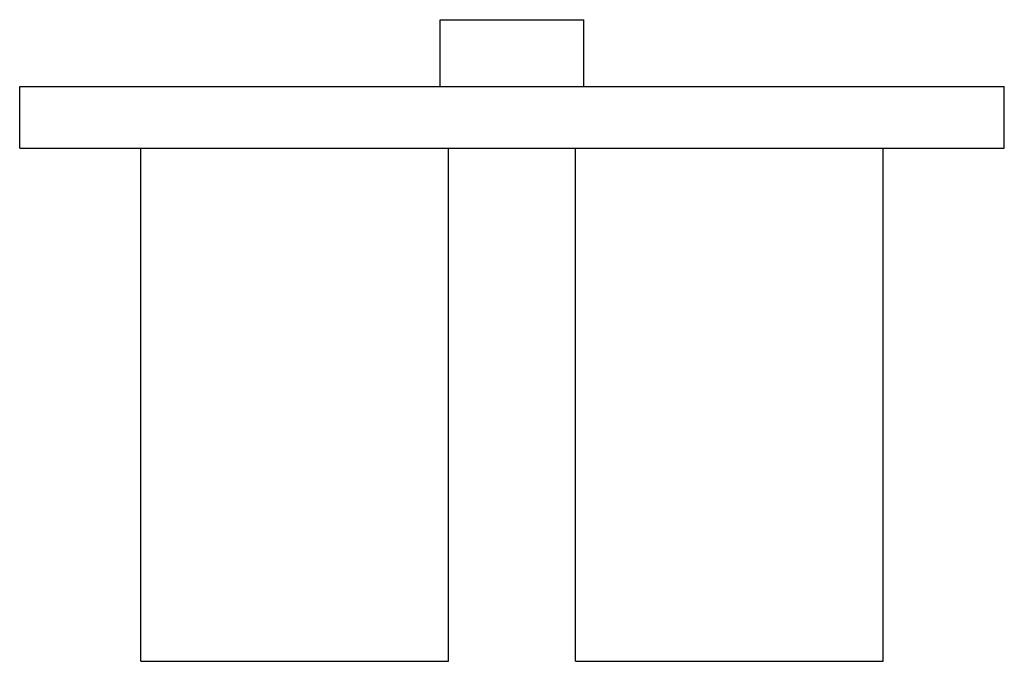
# Model space of a CAD drawing. Header units: millimetres. Extents: x -306 to -62, y -733 to -111.
# Tile 3 of 3: x -158 to -62, y -174 to -111. Entities that reach past the tile are written whole.
import ezdxf

# ---------------------------------------------------------------- set-up
doc = ezdxf.new("R2010")
doc.units = ezdxf.units.MM
doc.layers.add('VISIBLE', color=7, linetype='Continuous')

msp = doc.modelspace()

# ---------------------------------------------------------------- linework, layer by layer
at = {"layer": 'VISIBLE'}
for p, q in [((-117, -118), (-117, -111.5)), ((-117, -111.5), (-116.992, -111.5)), ((-117, -111.5), (-116.985, -111.5)), ((-116.992, -111.5), (-116.962, -111.5)), ((-116.985, -111.5), (-116.947, -111.5)), ((-116.962, -111.5), (-116.912, -111.5)), ((-116.947, -111.5), (-116.884, -111.5)), ((-116.912, -111.5), (-116.844, -111.5)), ((-116.884, -111.5), (-116.796, -111.5)), ((-116.844, -111.5), (-116.758, -111.5)), ((-116.796, -111.5), (-116.681, -111.5)), ((-116.758, -111.5), (-116.657, -111.5)), ((-116.681, -111.5), (-116.541, -111.5)), ((-116.657, -111.5), (-116.415, -111.5)), ((-116.541, -111.5), (-116.374, -111.5)), ((-116.415, -111.5), (-116.129, -111.5)), ((-116.374, -111.5), (-116.182, -111.5)), ((-116.182, -111.5), (-115.966, -111.5)), ((-116.129, -111.5), (-115.81, -111.5)), ((-115.966, -111.5), (-115.726, -111.5)), ((-115.81, -111.5), (-115.469, -111.5)), ((-115.726, -111.5), (-115.463, -111.5)), ((-115.469, -111.5), (-115.114, -111.499)), ((-115.463, -111.5), (-115.18, -111.501)), ((-115.18, -111.501), (-114.877, -111.501)), ((-115.114, -111.499), (-114.752, -111.499)), ((-114.877, -111.501), (-114.558, -111.501)), ((-114.752, -111.499), (-114.388, -111.499)), ((-114.558, -111.501), (-114.224, -111.501)), ((-114.388, -111.499), (-114.027, -111.499)), ((-114.224, -111.501), (-113.878, -111.501)), ((-114.027, -111.499), (-113.65, -111.499)), ((-113.878, -111.501), (-113.521, -111.501)), ((-113.65, -111.499), (-113.232, -111.499)), ((-113.521, -111.501), (-113.157, -111.501)), ((-113.232, -111.499), (-112.77, -111.499)), ((-113.157, -111.501), (-112.787, -111.501)), ((-112.787, -111.501), (-112.414, -111.501)), ((-112.77, -111.499), (-112.263, -111.499)), ((-112.414, -111.501), (-112.039, -111.501)), ((-112.263, -111.499), (-111.71, -111.499)), ((-112.039, -111.501), (-111.666, -111.501)), ((-111.71, -111.499), (-111.111, -111.499)), ((-111.666, -111.501), (-111.295, -111.501)), ((-111.295, -111.501), (-110.928, -111.501)), ((-111.111, -111.499), (-110.468, -111.499)), ((-110.928, -111.501), (-110.567, -111.501)), ((-110.567, -111.501), (-110.214, -111.501)), ((-110.468, -111.499), (-109.786, -111.499)), ((-110.214, -111.501), (-109.532, -111.501)), ((-109.786, -111.499), (-109.433, -111.499)), ((-109.532, -111.501), (-108.889, -111.501)), ((-109.433, -111.499), (-109.072, -111.499)), ((-109.072, -111.499), (-108.705, -111.499)), ((-108.889, -111.501), (-108.29, -111.501)), ((-108.705, -111.499), (-108.334, -111.499)), ((-108.334, -111.499), (-107.961, -111.499)), ((-108.29, -111.501), (-107.737, -111.501)), ((-107.961, -111.499), (-107.586, -111.499)), ((-107.737, -111.501), (-107.23, -111.501)), ((-107.586, -111.499), (-107.213, -111.499)), ((-107.23, -111.501), (-106.768, -111.501)), ((-107.213, -111.499), (-106.843, -111.499)), ((-106.843, -111.499), (-106.479, -111.499)), ((-106.768, -111.501), (-106.35, -111.501)), ((-106.479, -111.499), (-106.122, -111.499)), ((-106.35, -111.501), (-105.973, -111.501)), ((-106.122, -111.499), (-105.776, -111.499)), ((-105.973, -111.501), (-105.612, -111.501)), ((-105.776, -111.499), (-105.442, -111.499)), ((-105.612, -111.501), (-105.248, -111.501)), ((-105.442, -111.499), (-105.123, -111.499)), ((-105.248, -111.501), (-104.886, -111.501)), ((-105.123, -111.499), (-104.821, -111.499)), ((-104.886, -111.501), (-104.531, -111.5)), ((-104.821, -111.499), (-104.537, -111.5)), ((-104.537, -111.5), (-104.275, -111.5)), ((-104.531, -111.5), (-104.19, -111.5)), ((-104.275, -111.5), (-104.034, -111.5)), ((-104.19, -111.5), (-103.871, -111.5)), ((-104.034, -111.5), (-103.818, -111.5)), ((-103.871, -111.5), (-103.585, -111.5)), ((-103.818, -111.5), (-103.626, -111.5)), ((-103.626, -111.5), (-103.459, -111.5)), ((-103.585, -111.5), (-103.343, -111.5)), ((-103.459, -111.5), (-103.319, -111.5)), ((-103.343, -111.5), (-103.242, -111.5)), ((-103.319, -111.5), (-103.204, -111.5)), ((-103.242, -111.5), (-103.156, -111.5)), ((-103.204, -111.5), (-103.116, -111.5)), ((-103.156, -111.5), (-103.088, -111.5)), ((-103.116, -111.5), (-103.053, -111.5)), ((-103.088, -111.5), (-103.038, -111.5)), ((-103.053, -111.5), (-103.015, -111.5)), ((-103.038, -111.5), (-103.008, -111.5)), ((-103.015, -111.5), (-103, -111.5)), ((-103.008, -111.5), (-103, -111.5)), ((-103, -118), (-103, -111.5)), ((-157.999, -124), (-157.999, -118)), ((-157.999, -118), (-157.989, -118)), ((-157.999, -118), (-157.989, -118)), ((-157.999, -118), (-157.969, -118)), ((-157.989, -118), (-157.942, -118)), ((-157.969, -118), (-157.9, -118)), ((-157.942, -118), (-157.858, -118)), ((-157.9, -118), (-157.79, -118.001)), ((-157.858, -118), (-157.738, -117.999)), ((-157.79, -118.001), (-157.637, -118.001)), ((-157.738, -117.999), (-157.583, -117.999)), ((-157.637, -118.001), (-157.443, -118.001)), ((-157.583, -117.999), (-157.396, -117.999)), ((-157.443, -118.001), (-157.205, -118.001)), ((-157.396, -117.999), (-157.177, -117.999)), ((-157.205, -118.001), (-156.924, -118.001)), ((-157.177, -117.999), (-156.927, -117.999)), ((-156.927, -117.999), (-156.647, -117.999)), ((-156.924, -118.001), (-156.598, -118.001)), ((-156.647, -117.999), (-156.34, -117.999)), ((-156.598, -118.001), (-156.229, -118.002)), ((-156.34, -117.999), (-156.007, -117.998)), ((-156.229, -118.002), (-155.814, -118.002)), ((-156.007, -117.998), (-155.648, -117.998)), ((-155.814, -118.002), (-155.355, -118.002)), ((-155.648, -117.998), (-155.265, -117.998)), ((-155.355, -118.002), (-154.851, -118.002)), ((-155.265, -117.998), (-154.86, -117.998)), ((-154.86, -117.998), (-154.433, -117.998)), ((-154.851, -118.002), (-154.303, -118.002)), ((-154.433, -117.998), (-153.987, -117.998)), ((-154.303, -118.002), (-153.71, -118.002)), ((-153.987, -117.998), (-153.521, -117.998)), ((-153.71, -118.002), (-153.074, -118.003)), ((-153.521, -117.998), (-153.039, -117.997)), ((-153.074, -118.003), (-152.395, -118.003)), ((-153.039, -117.997), (-152.54, -117.997)), ((-152.54, -117.997), (-152.026, -117.997)), ((-152.395, -118.003), (-151.673, -118.003)), ((-152.026, -117.997), (-151.498, -117.997)), ((-151.673, -118.003), (-150.909, -118.003)), ((-151.498, -117.997), (-150.957, -117.997)), ((-150.957, -117.997), (-150.405, -117.997)), ((-150.909, -118.003), (-150.105, -118.003)), ((-150.405, -117.997), (-149.842, -117.997)), ((-150.105, -118.003), (-149.262, -118.003)), ((-149.842, -117.997), (-149.269, -117.997)), ((-149.269, -117.997), (-148.688, -117.997)), ((-149.262, -118.003), (-148.38, -118.003)), ((-148.688, -117.997), (-148.098, -117.997)), ((-148.38, -118.003), (-147.461, -118.004)), ((-148.098, -117.997), (-147.502, -117.996)), ((-147.502, -117.996), (-146.9, -117.996)), ((-147.461, -118.004), (-146.506, -118.004)), ((-146.9, -117.996), (-146.293, -117.996)), ((-146.506, -118.004), (-145.518, -118.004)), ((-146.293, -117.996), (-145.681, -117.996)), ((-145.681, -117.996), (-145.066, -117.996)), ((-145.518, -118.004), (-144.497, -118.004)), ((-145.066, -117.996), (-144.448, -117.996)), ((-144.497, -118.004), (-143.445, -118.004)), ((-144.448, -117.996), (-143.827, -117.996)), ((-143.827, -117.996), (-143.205, -117.996)), ((-143.445, -118.004), (-142.364, -118.004)), ((-143.205, -117.996), (-142.581, -117.996)), ((-142.581, -117.996), (-141.333, -117.996)), ((-142.364, -118.004), (-141.256, -118.004)), ((-141.333, -117.996), (-140.087, -117.996)), ((-141.256, -118.004), (-140.123, -118.004)), ((-140.123, -118.004), (-138.966, -118.005)), ((-140.087, -117.996), (-138.846, -117.995)), ((-138.966, -118.005), (-137.788, -118.005)), ((-138.846, -117.995), (-137.614, -117.995)), ((-137.788, -118.005), (-136.591, -118.005)), ((-137.614, -117.995), (-136.354, -117.995)), ((-136.591, -118.005), (-135.376, -118.005)), ((-136.354, -117.995), (-135.026, -117.995)), ((-135.376, -118.005), (-134.146, -118.005)), ((-135.026, -117.995), (-133.629, -117.995)), ((-134.146, -118.005), (-132.902, -118.005)), ((-133.629, -117.995), (-132.158, -117.995)), ((-132.902, -118.005), (-131.647, -118.005)), ((-132.158, -117.995), (-131.395, -117.995)), ((-131.647, -118.005), (-130.383, -118.005)), ((-131.395, -117.995), (-130.614, -117.995)), ((-130.614, -117.995), (-129.813, -117.995)), ((-130.383, -118.005), (-129.111, -118.005)), ((-129.813, -117.995), (-128.993, -117.995)), ((-129.111, -118.005), (-127.833, -118.005)), ((-128.993, -117.995), (-128.153, -117.995)), ((-128.153, -117.995), (-127.294, -117.995)), ((-127.833, -118.005), (-126.552, -118.005)), ((-127.294, -117.995), (-126.415, -117.995)), ((-126.552, -118.005), (-125.268, -118.005)), ((-126.415, -117.995), (-125.517, -117.995)), ((-125.517, -117.995), (-124.599, -117.995)), ((-125.268, -118.005), (-123.984, -118.005)), ((-124.599, -117.995), (-123.66, -117.995)), ((-123.984, -118.005), (-122.702, -118.005)), ((-123.66, -117.995), (-122.702, -117.995)), ((-122.702, -117.995), (-121.724, -117.995)), ((-122.702, -118.005), (-121.423, -118.006)), ((-121.724, -117.995), (-120.727, -117.994)), ((-121.423, -118.006), (-120.148, -118.006)), ((-120.727, -117.994), (-119.71, -117.994)), ((-120.148, -118.006), (-118.879, -118.006)), ((-119.71, -117.994), (-118.674, -117.994)), ((-118.879, -118.006), (-117.618, -118.006)), ((-118.674, -117.994), (-117.618, -117.994)), ((-117.618, -117.994), (-117, -117.994)), ((-117.618, -118.006), (-116.365, -118.006)), ((-117, -118), (-117, -118)), ((-117, -118), (-116.985, -118)), ((-116.985, -118), (-116.947, -118)), ((-116.947, -118), (-116.884, -118)), ((-116.884, -118), (-116.796, -118)), ((-116.796, -118), (-116.681, -118)), ((-116.681, -118), (-116.541, -118)), ((-116.541, -118), (-116.374, -118)), ((-116.374, -118), (-116.182, -118)), ((-116.365, -118.006), (-115.122, -118.006)), ((-116.182, -118), (-115.966, -118)), ((-115.966, -118), (-115.726, -118)), ((-115.726, -118), (-115.463, -118.001)), ((-115.463, -118.001), (-115.18, -118.001)), ((-115.18, -118.001), (-114.877, -118.001)), ((-115.122, -118.006), (-113.89, -118.006)), ((-114.877, -118.001), (-114.558, -118.001)), ((-114.558, -118.001), (-114.224, -118.001)), ((-114.224, -118.001), (-113.878, -118.001)), ((-113.89, -118.006), (-112.671, -118.006)), ((-113.878, -118.001), (-113.521, -118.001)), ((-113.521, -118.001), (-113.157, -118.001)), ((-113.157, -118.001), (-112.787, -118.001)), ((-112.787, -118.001), (-112.414, -118.001)), ((-112.671, -118.006), (-111.464, -118.006)), ((-112.414, -118.001), (-112.039, -118.001)), ((-112.039, -118.001), (-111.666, -118.001)), ((-111.666, -118.001), (-111.295, -118.001)), ((-111.464, -118.006), (-110.272, -118.006)), ((-111.295, -118.001), (-110.928, -118.001)), ((-110.928, -118.001), (-110.567, -118.001)), ((-110.567, -118.001), (-110.214, -118.001)), ((-110.272, -118.006), (-109.095, -118.006)), ((-110.214, -118.001), (-109.532, -118.001)), ((-109.532, -118.001), (-108.889, -118.001)), ((-109.095, -118.006), (-107.933, -118.006)), ((-108.889, -118.001), (-108.29, -118.001)), ((-108.29, -118.001), (-107.737, -118.001)), ((-107.933, -118.006), (-106.788, -118.006)), ((-107.737, -118.001), (-107.23, -118.001)), ((-107.23, -118.001), (-106.768, -118.001)), ((-106.788, -118.006), (-105.659, -118.006)), ((-106.768, -118.001), (-106.35, -118.001)), ((-106.35, -118.001), (-105.973, -118.001)), ((-105.973, -118.001), (-105.612, -118.001)), ((-105.659, -118.006), (-104.548, -118.006)), ((-105.612, -118.001), (-105.248, -118.001)), ((-105.248, -118.001), (-104.886, -118.001)), ((-104.886, -118.001), (-104.531, -118.001)), ((-104.548, -118.006), (-103.456, -118.006)), ((-104.531, -118.001), (-104.19, -118)), ((-104.19, -118), (-103.871, -118)), ((-103.871, -118), (-103.585, -118)), ((-103.585, -118), (-103.343, -118)), ((-103.456, -118.006), (-102.381, -118.006)), ((-103.343, -118), (-103.242, -118)), ((-103.242, -118), (-103.156, -118)), ((-103.156, -118), (-103.088, -118)), ((-103.088, -118), (-103.038, -118)), ((-103.038, -118), (-103.008, -118)), ((-103.008, -118), (-103, -118)), ((-103, -117.994), (-102.383, -117.994)), ((-103, -118), (-103, -118)), ((-103, -118), (-103, -118)), ((-102.383, -117.994), (-101.122, -117.994)), ((-102.381, -118.006), (-101.326, -118.006)), ((-101.326, -118.006), (-100.289, -118.006)), ((-101.122, -117.994), (-99.853, -117.994)), ((-100.289, -118.006), (-99.272, -118.006)), ((-99.853, -117.994), (-98.578, -117.995)), ((-99.272, -118.006), (-98.274, -118.006)), ((-98.578, -117.995), (-97.299, -117.995)), ((-98.274, -118.006), (-97.297, -118.005)), ((-97.299, -117.995), (-96.017, -117.995)), ((-97.297, -118.005), (-96.338, -118.005)), ((-96.338, -118.005), (-95.4, -118.005)), ((-96.017, -117.995), (-94.733, -117.995)), ((-95.4, -118.005), (-94.482, -118.005)), ((-94.733, -117.995), (-93.45, -117.995)), ((-94.482, -118.005), (-93.583, -118.005)), ((-93.583, -118.005), (-92.704, -118.005)), ((-93.45, -117.995), (-92.168, -117.995)), ((-92.704, -118.005), (-91.845, -118.005)), ((-92.168, -117.995), (-90.891, -117.995)), ((-91.845, -118.005), (-91.006, -118.005)), ((-91.006, -118.005), (-90.186, -118.005)), ((-90.891, -117.995), (-89.619, -117.995)), ((-90.186, -118.005), (-89.385, -118.005)), ((-89.619, -117.995), (-88.354, -117.995)), ((-89.385, -118.005), (-88.603, -118.005)), ((-88.603, -118.005), (-87.84, -118.005)), ((-88.354, -117.995), (-87.1, -117.995)), ((-87.84, -118.005), (-86.37, -118.005)), ((-87.1, -117.995), (-85.856, -117.995)), ((-86.37, -118.005), (-84.972, -118.005)), ((-85.856, -117.995), (-84.626, -117.995)), ((-84.972, -118.005), (-83.644, -118.005)), ((-84.626, -117.995), (-83.411, -117.995)), ((-83.644, -118.005), (-82.384, -118.005)), ((-83.411, -117.995), (-82.214, -117.995)), ((-82.384, -118.005), (-81.152, -118.005)), ((-82.214, -117.995), (-81.036, -117.995)), ((-81.152, -118.005), (-79.911, -118.004)), ((-81.036, -117.995), (-79.879, -117.996)), ((-79.911, -118.004), (-78.665, -118.004)), ((-79.879, -117.996), (-78.746, -117.996)), ((-78.746, -117.996), (-77.638, -117.996)), ((-78.665, -118.004), (-77.416, -118.004)), ((-77.638, -117.996), (-76.557, -117.996)), ((-77.416, -118.004), (-76.793, -118.004)), ((-76.793, -118.004), (-76.171, -118.004)), ((-76.557, -117.996), (-75.505, -117.996)), ((-76.171, -118.004), (-75.55, -118.004)), ((-75.55, -118.004), (-74.932, -118.004)), ((-75.505, -117.996), (-74.484, -117.996)), ((-74.932, -118.004), (-74.316, -118.004)), ((-74.484, -117.996), (-73.496, -117.996)), ((-74.316, -118.004), (-73.705, -118.004)), ((-73.705, -118.004), (-73.097, -118.004)), ((-73.496, -117.996), (-72.541, -117.996)), ((-73.097, -118.004), (-72.495, -118.004)), ((-72.541, -117.996), (-71.622, -117.997)), ((-72.495, -118.004), (-71.899, -118.003)), ((-71.899, -118.003), (-71.31, -118.003)), ((-71.622, -117.997), (-70.74, -117.997)), ((-71.31, -118.003), (-70.729, -118.003)), ((-70.74, -117.997), (-69.897, -117.997)), ((-70.729, -118.003), (-70.156, -118.003)), ((-70.156, -118.003), (-69.593, -118.003)), ((-69.897, -117.997), (-69.093, -117.997)), ((-69.593, -118.003), (-69.041, -118.003)), ((-69.093, -117.997), (-68.329, -117.997)), ((-69.041, -118.003), (-68.5, -118.003)), ((-68.5, -118.003), (-67.972, -118.003)), ((-68.329, -117.997), (-67.607, -117.997)), ((-67.972, -118.003), (-67.458, -118.003)), ((-67.607, -117.997), (-66.928, -117.997)), ((-67.458, -118.003), (-66.959, -118.003)), ((-66.959, -118.003), (-66.477, -118.002)), ((-66.928, -117.997), (-66.292, -117.998)), ((-66.477, -118.002), (-66.012, -118.002)), ((-66.292, -117.998), (-65.699, -117.998)), ((-66.012, -118.002), (-65.565, -118.002)), ((-65.699, -117.998), (-65.151, -117.998)), ((-65.565, -118.002), (-65.139, -118.002)), ((-65.151, -117.998), (-64.647, -117.998)), ((-65.139, -118.002), (-64.733, -118.002)), ((-64.733, -118.002), (-64.351, -118.002)), ((-64.647, -117.998), (-64.187, -117.998)), ((-64.351, -118.002), (-63.992, -118.002)), ((-64.187, -117.998), (-63.773, -117.998)), ((-63.992, -118.002), (-63.658, -118.001)), ((-63.773, -117.998), (-63.403, -117.999)), ((-63.658, -118.001), (-63.351, -118.001)), ((-63.403, -117.999), (-63.077, -117.999)), ((-63.351, -118.001), (-63.072, -118.001)), ((-63.077, -117.999), (-62.796, -117.999)), ((-63.072, -118.001), (-62.823, -118.001)), ((-62.823, -118.001), (-62.603, -118.001)), ((-62.796, -117.999), (-62.558, -117.999)), ((-62.603, -118.001), (-62.416, -118.001)), ((-62.558, -117.999), (-62.363, -117.999)), ((-62.416, -118.001), (-62.262, -118.001)), ((-62.363, -117.999), (-62.211, -117.999)), ((-62.262, -118.001), (-62.142, -118)), ((-62.211, -117.999), (-62.1, -118)), ((-62.142, -118), (-62.058, -118)), ((-62.1, -118), (-62.031, -118)), ((-62.058, -118), (-62.011, -118)), ((-62.031, -118), (-62.001, -118)), ((-62.011, -118), (-62.001, -118)), ((-62.001, -124), (-62.001, -118)), ((-157.999, -124), (-157.999, -124)), ((-157.999, -124), (-157.969, -124)), ((-157.969, -124), (-157.9, -124)), ((-157.9, -124), (-157.79, -124.001)), ((-157.79, -124.001), (-157.637, -124.001)), ((-157.637, -124.001), (-157.443, -124.001)), ((-157.443, -124.001), (-157.205, -124.001)), ((-157.205, -124.001), (-156.924, -124.001)), ((-156.924, -124.001), (-156.598, -124.001)), ((-156.598, -124.001), (-156.229, -124.002)), ((-156.229, -124.002), (-155.814, -124.002)), ((-155.814, -124.002), (-155.355, -124.002)), ((-155.355, -124.002), (-154.851, -124.002)), ((-154.851, -124.002), (-154.303, -124.002)), ((-154.303, -124.002), (-153.71, -124.002)), ((-153.71, -124.002), (-153.074, -124.003)), ((-153.074, -124.003), (-152.395, -124.003)), ((-152.395, -124.003), (-151.673, -124.003)), ((-151.673, -124.003), (-150.909, -124.003)), ((-150.909, -124.003), (-150.105, -124.003)), ((-150.105, -124.003), (-149.262, -124.003)), ((-149.262, -124.003), (-148.38, -124.004)), ((-148.38, -124.004), (-147.461, -124.004)), ((-147.461, -124.004), (-146.506, -124.004)), ((-146.506, -124.004), (-145.518, -124.004)), ((-146.203, -174.004), (-146.203, -124.004)), ((-145.518, -124.004), (-144.497, -124.004)), ((-144.497, -124.004), (-143.445, -124.004)), ((-143.445, -124.004), (-142.364, -124.004)), ((-142.364, -124.004), (-141.256, -124.005)), ((-141.256, -124.005), (-140.123, -124.005)), ((-140.123, -124.005), (-138.966, -124.005)), ((-138.966, -124.005), (-137.788, -124.005)), ((-137.788, -124.005), (-136.591, -124.005)), ((-136.591, -124.005), (-135.376, -124.005)), ((-135.376, -124.005), (-134.146, -124.005)), ((-134.146, -124.005), (-132.902, -124.005)), ((-132.902, -124.005), (-131.647, -124.005)), ((-131.647, -124.005), (-130.383, -124.005)), ((-130.383, -124.005), (-129.111, -124.005)), ((-129.111, -124.005), (-127.833, -124.006)), ((-127.833, -124.006), (-126.552, -124.006)), ((-126.552, -124.006), (-125.268, -124.006)), ((-125.268, -124.006), (-123.984, -124.006)), ((-123.984, -124.006), (-122.702, -124.006)), ((-122.702, -124.006), (-121.423, -124.006)), ((-121.423, -124.006), (-120.148, -124.006)), ((-120.148, -124.006), (-118.879, -124.006)), ((-118.879, -124.006), (-117.618, -124.006)), ((-117.618, -124.006), (-116.365, -124.006)), ((-116.365, -124.006), (-115.122, -124.006)), ((-116.203, -174.004), (-116.203, -124.006)), ((-116.198, -173.996), (-116.198, -124.006)), ((-115.122, -124.006), (-113.89, -124.006)), ((-113.89, -124.006), (-112.671, -124.006)), ((-112.671, -124.006), (-111.464, -124.006)), ((-111.464, -124.006), (-110.272, -124.006)), ((-110.272, -124.006), (-109.095, -124.006)), ((-109.095, -124.006), (-107.933, -124.006)), ((-107.933, -124.006), (-106.788, -124.006)), ((-106.788, -124.006), (-105.659, -124.006)), ((-105.659, -124.006), (-104.548, -124.006)), ((-104.548, -124.006), (-103.456, -124.006)), ((-103.802, -174.004), (-103.802, -124.006)), ((-103.456, -124.006), (-102.381, -124.006)), ((-102.381, -124.006), (-101.326, -124.006)), ((-101.326, -124.006), (-100.289, -124.006)), ((-100.289, -124.006), (-99.272, -124.006)), ((-99.272, -124.006), (-98.274, -124.006)), ((-98.274, -124.006), (-97.297, -124.006)), ((-97.297, -124.006), (-96.338, -124.006)), ((-96.338, -124.006), (-95.4, -124.006)), ((-95.4, -124.006), (-94.482, -124.006)), ((-94.482, -124.006), (-93.583, -124.006)), ((-93.583, -124.006), (-92.704, -124.006)), ((-92.704, -124.006), (-91.845, -124.006)), ((-91.845, -124.006), (-91.006, -124.005)), ((-91.006, -124.005), (-90.186, -124.005)), ((-90.186, -124.005), (-89.385, -124.005)), ((-89.385, -124.005), (-88.603, -124.005)), ((-88.603, -124.005), (-87.84, -124.005)), ((-87.84, -124.005), (-86.37, -124.005)), ((-86.37, -124.005), (-84.972, -124.005)), ((-84.972, -124.005), (-83.644, -124.005)), ((-83.644, -124.005), (-82.384, -124.005)), ((-82.384, -124.005), (-81.152, -124.005)), ((-81.152, -124.005), (-79.911, -124.005)), ((-79.911, -124.005), (-78.665, -124.005)), ((-78.665, -124.005), (-77.416, -124.004)), ((-77.416, -124.004), (-76.793, -124.004)), ((-76.793, -124.004), (-76.171, -124.004)), ((-76.171, -124.004), (-75.55, -124.004)), ((-75.55, -124.004), (-74.932, -124.004)), ((-74.932, -124.004), (-74.316, -124.004)), ((-74.316, -124.004), (-73.705, -124.004)), ((-73.802, -174.004), (-73.802, -124.004)), ((-73.799, -173.996), (-73.799, -124.004)), ((-73.705, -124.004), (-73.097, -124.004)), ((-73.097, -124.004), (-72.495, -124.004)), ((-72.495, -124.004), (-71.899, -124.004)), ((-71.899, -124.004), (-71.31, -124.004)), ((-71.31, -124.004), (-70.729, -124.003)), ((-70.729, -124.003), (-70.156, -124.003)), ((-70.156, -124.003), (-69.593, -124.003)), ((-69.593, -124.003), (-69.041, -124.003)), ((-69.041, -124.003), (-68.5, -124.003)), ((-68.5, -124.003), (-67.972, -124.003)), ((-67.972, -124.003), (-67.458, -124.003)), ((-67.458, -124.003), (-66.959, -124.003)), ((-66.959, -124.003), (-66.477, -124.003)), ((-66.477, -124.003), (-66.012, -124.002)), ((-66.012, -124.002), (-65.565, -124.002)), ((-65.565, -124.002), (-65.139, -124.002)), ((-65.139, -124.002), (-64.733, -124.002)), ((-64.733, -124.002), (-64.351, -124.002)), ((-64.351, -124.002), (-63.992, -124.002)), ((-63.992, -124.002), (-63.658, -124.002)), ((-63.658, -124.002), (-63.351, -124.001)), ((-63.351, -124.001), (-63.072, -124.001)), ((-63.072, -124.001), (-62.823, -124.001)), ((-62.823, -124.001), (-62.603, -124.001)), ((-62.603, -124.001), (-62.416, -124.001)), ((-62.416, -124.001), (-62.262, -124.001)), ((-62.262, -124.001), (-62.142, -124)), ((-62.142, -124), (-62.058, -124)), ((-62.058, -124), (-62.011, -124)), ((-62.011, -124), (-62.001, -124)), ((-62.011, -124), (-62.001, -124)), ((-62.001, -124), (-62.001, -124)), ((-146.203, -174.004), (-146.203, -174.004)), ((-146.203, -174.004), (-146.172, -174.004)), ((-146.172, -174.004), (-146.09, -174.004)), ((-146.09, -174.004), (-145.955, -174.004)), ((-145.955, -174.004), (-145.765, -174.004)), ((-145.765, -174.004), (-145.52, -174.004)), ((-145.52, -174.004), (-145.219, -174.005)), ((-145.219, -174.005), (-144.862, -174.005)), ((-144.862, -174.005), (-144.451, -174.005)), ((-144.451, -174.005), (-143.987, -174.005)), ((-143.987, -174.005), (-143.472, -174.005)), ((-143.472, -174.005), (-142.91, -174.005)), ((-142.91, -174.005), (-142.302, -174.005)), ((-142.302, -174.005), (-141.655, -174.006)), ((-141.655, -174.006), (-140.971, -174.006)), ((-140.971, -174.006), (-140.255, -174.006)), ((-140.255, -174.006), (-139.513, -174.006)), ((-139.513, -174.006), (-138.749, -174.006)), ((-138.749, -174.006), (-137.968, -174.006)), ((-137.968, -174.006), (-137.175, -174.006)), ((-137.175, -174.006), (-136.375, -174.006)), ((-136.375, -174.006), (-135.573, -174.006)), ((-135.573, -174.006), (-134.773, -174.006)), ((-134.773, -174.006), (-133.978, -174.006)), ((-133.978, -174.006), (-133.192, -174.006)), ((-133.192, -174.006), (-132.419, -174.006)), ((-132.419, -174.006), (-131.661, -174.006)), ((-131.661, -174.006), (-130.92, -174.006)), ((-130.92, -174.006), (-130.199, -174.006)), ((-130.199, -174.006), (-129.499, -174.006)), ((-129.499, -174.006), (-128.822, -174.006)), ((-128.822, -174.006), (-128.168, -174.006)), ((-128.168, -174.006), (-127.539, -174.006)), ((-127.539, -174.006), (-126.934, -174.006)), ((-126.934, -174.006), (-126.354, -174.006)), ((-126.354, -174.006), (-125.798, -174.006)), ((-125.798, -174.006), (-125.267, -174.006)), ((-125.267, -174.006), (-124.761, -174.006)), ((-124.761, -174.006), (-124.278, -174.006)), ((-124.278, -174.006), (-123.819, -174.006)), ((-123.819, -174.006), (-123.382, -174.006)), ((-123.382, -174.006), (-122.967, -174.006)), ((-122.967, -174.006), (-122.573, -174.006)), ((-122.573, -174.006), (-122.188, -174.006)), ((-122.188, -174.006), (-121.8, -174.006)), ((-121.8, -174.006), (-121.411, -174.006)), ((-121.411, -174.006), (-121.021, -174.006)), ((-121.021, -174.006), (-120.631, -174.006)), ((-120.631, -174.006), (-120.244, -174.005)), ((-120.244, -174.005), (-119.861, -174.005)), ((-119.861, -174.005), (-119.483, -174.005)), ((-119.483, -174.005), (-119.112, -174.005)), ((-119.112, -174.005), (-118.752, -174.005)), ((-118.752, -174.005), (-118.403, -174.005)), ((-118.403, -174.005), (-118.069, -174.005)), ((-118.069, -174.005), (-117.753, -174.005)), ((-117.753, -174.005), (-117.456, -174.005)), ((-117.456, -174.005), (-117.184, -174.005)), ((-117.184, -174.005), (-116.937, -174.004)), ((-116.937, -174.004), (-116.721, -174.004)), ((-116.721, -174.004), (-116.538, -174.004)), ((-116.538, -174.004), (-116.391, -174.004)), ((-116.391, -174.004), (-116.284, -174.004)), ((-116.284, -174.004), (-116.221, -174.004)), ((-116.221, -174.004), (-116.203, -174.004)), ((-116.203, -173.996), (-116.198, -173.996)), ((-116.203, -174.004), (-116.203, -174.004)), ((-116.198, -173.996), (-116.198, -173.996)), ((-103.802, -174.004), (-103.802, -174.004)), ((-103.802, -174.004), (-103.771, -174.004)), ((-103.771, -174.004), (-103.689, -174.004)), ((-103.689, -174.004), (-103.554, -174.004)), ((-103.554, -174.004), (-103.364, -174.004)), ((-103.364, -174.004), (-103.119, -174.004)), ((-103.119, -174.004), (-102.818, -174.005)), ((-102.818, -174.005), (-102.461, -174.005)), ((-102.461, -174.005), (-102.05, -174.005)), ((-102.05, -174.005), (-101.586, -174.005)), ((-101.586, -174.005), (-101.071, -174.005)), ((-101.071, -174.005), (-100.508, -174.005)), ((-100.508, -174.005), (-99.901, -174.005)), ((-99.901, -174.005), (-99.253, -174.006)), ((-99.253, -174.006), (-98.569, -174.006)), ((-98.569, -174.006), (-97.854, -174.006)), ((-97.854, -174.006), (-97.111, -174.006)), ((-97.111, -174.006), (-96.347, -174.006)), ((-96.347, -174.006), (-95.566, -174.006)), ((-95.566, -174.006), (-94.774, -174.006)), ((-94.774, -174.006), (-93.974, -174.006)), ((-93.974, -174.006), (-93.172, -174.006)), ((-93.172, -174.006), (-92.371, -174.006)), ((-92.371, -174.006), (-91.576, -174.006)), ((-91.576, -174.006), (-90.791, -174.006)), ((-90.791, -174.006), (-90.017, -174.006)), ((-90.017, -174.006), (-89.259, -174.006)), ((-89.259, -174.006), (-88.519, -174.006)), ((-88.519, -174.006), (-87.798, -174.006)), ((-87.798, -174.006), (-87.098, -174.006)), ((-87.098, -174.006), (-86.421, -174.006)), ((-86.421, -174.006), (-85.767, -174.006)), ((-85.767, -174.006), (-85.137, -174.006)), ((-85.137, -174.006), (-84.532, -174.006)), ((-84.532, -174.006), (-83.952, -174.006)), ((-83.952, -174.006), (-83.397, -174.006)), ((-83.397, -174.006), (-82.866, -174.006)), ((-82.866, -174.006), (-82.359, -174.006)), ((-82.359, -174.006), (-81.877, -174.006)), ((-81.877, -174.006), (-81.417, -174.006)), ((-81.417, -174.006), (-80.98, -174.006)), ((-80.98, -174.006), (-80.565, -174.006)), ((-80.565, -174.006), (-80.172, -174.006)), ((-80.172, -174.006), (-79.787, -174.006)), ((-79.787, -174.006), (-79.399, -174.006)), ((-79.399, -174.006), (-79.009, -174.006)), ((-79.009, -174.006), (-78.619, -174.006)), ((-78.619, -174.006), (-78.23, -174.006)), ((-78.23, -174.006), (-77.843, -174.005)), ((-77.843, -174.005), (-77.459, -174.005)), ((-77.459, -174.005), (-77.081, -174.005)), ((-77.081, -174.005), (-76.711, -174.005)), ((-76.711, -174.005), (-76.35, -174.005)), ((-76.35, -174.005), (-76.002, -174.005)), ((-76.002, -174.005), (-75.668, -174.005)), ((-75.668, -174.005), (-75.351, -174.005)), ((-75.351, -174.005), (-75.055, -174.005)), ((-75.055, -174.005), (-74.782, -174.005)), ((-74.782, -174.005), (-74.536, -174.004)), ((-74.536, -174.004), (-74.32, -174.004)), ((-74.32, -174.004), (-74.137, -174.004)), ((-74.137, -174.004), (-73.99, -174.004)), ((-73.99, -174.004), (-73.883, -174.004)), ((-73.883, -174.004), (-73.82, -174.004)), ((-73.82, -174.004), (-73.802, -174.004)), ((-73.802, -173.996), (-73.799, -173.996)), ((-73.802, -174.004), (-73.802, -174.004)), ((-73.799, -173.996), (-73.799, -173.996))]:
    msp.add_line(p, q, dxfattribs=at)

doc.saveas('drawing.dxf')
